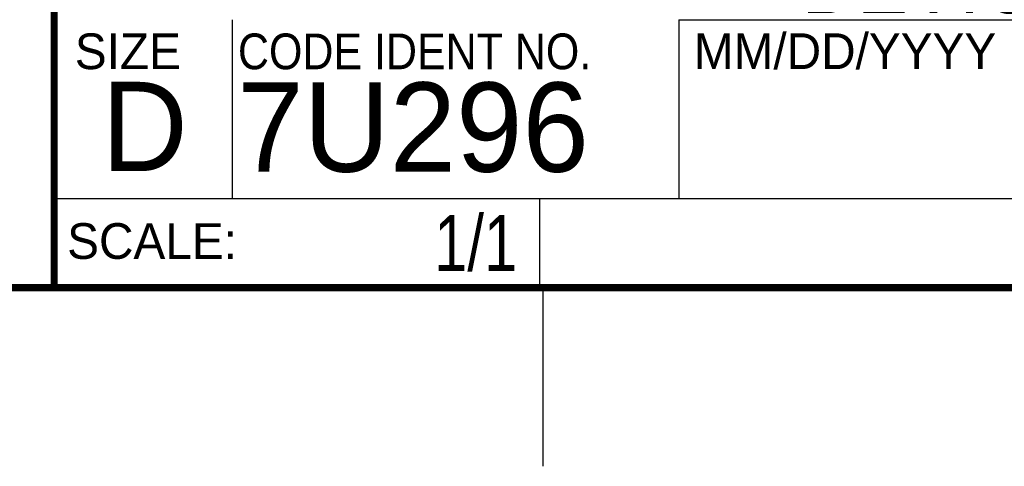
# Model space of a CAD drawing. Header units: inches. Extents: x 0 to 34, y 0 to 22.
# Tile 7 of 15: x 28.3 to 31, y 0 to 1.3. Entities that reach past the tile are written whole.
import ezdxf
from ezdxf.enums import TextEntityAlignment as Align

# ---------------------------------------------------------------- set-up
doc = ezdxf.new("R2010")
doc.units = ezdxf.units.IN
doc.header["$LTSCALE"] = 1.87
doc.header["$MEASUREMENT"] = 0
doc.layers.get('0').update_dxf_attribs({"linetype": 'CONTINUOUS'})
doc.styles.get("Standard").update_dxf_attribs({"font": 'txt', "width": 0.8})

msp = doc.modelspace()

# ---------------------------------------------------------------- linework, layer by layer
at = {"color": 2, "linetype": 'CONTINUOUS'}
for p, q in [((28.88, 0.75), (28.88, 1.25)), ((30.13, 1.2499), (33.49, 1.2499)), ((30.13, 1.2499), (30.13, 0.7499)), ((28.3795, 0.75), (29.7395, 0.75)), ((28.3795, 0.75), (28.3795, 0.5)), ((28.38, 0.75), (33.5, 0.75)), ((29.7395, 0.75), (29.7395, 0.5)), ((30.13, 0.7499), (33.49, 0.7499)), ((28.3795, 0.5), (29.7395, 0.5)), ((29.75, 0), (29.75, 0.5))]:
    msp.add_line(p, q, dxfattribs=at)
at = {"color": 7, "linetype": 'CONTINUOUS', "const_width": 0.02}
for points in [[(28.38, 3), (28.38, 0.5)], [(0.5, 0.5), (33.5, 0.5)]]:
    msp.add_lwpolyline(points, dxfattribs=at)

# ---------------------------------------------------------------- texts
at = {"color": 2, "linetype": 'CONTINUOUS'}
for s, p in [('MM/DD/YYYY', (30.1721, 1.1121)), ('SIZE', (28.4379, 1.1118)), ('SCALE:', (28.4164, 0.5806))]:
    msp.add_text(s, height=0.1, dxfattribs=at).set_placement(p)
at = {"color": 2, "linetype": 'CONTINUOUS', "width": 0.9}
msp.add_text('CODE IDENT NO.', height=0.1, dxfattribs=at).set_placement((28.8949, 1.1115))
at = {"color": 7, "linetype": 'CONTINUOUS'}
for s, p in [('D  ', (28.5128, 0.8264)), ('7U296', (28.8928, 0.8245))]:
    msp.add_text(s, height=0.25, dxfattribs=at).set_placement(p)
at = {"color": 7, "linetype": 'CONTINUOUS', "width": 0.8}
msp.add_text('1/1', height=0.15625, dxfattribs=at).set_placement((29.677, 0.5469), align=Align.RIGHT)
at = {"color": 7, "linetype": 'CONTINUOUS', "insert": (30.9443, 2.1353), "char_height": 0.2, "width": 5.12, "attachment_point": 2}
msp.add_mtext('NI SBRIO-960X SINGLE-BOARD\\PEMBEDDED CONTROL AND ACQUISITION\\PDEVICES', dxfattribs=at)

doc.saveas('drawing.dxf')
